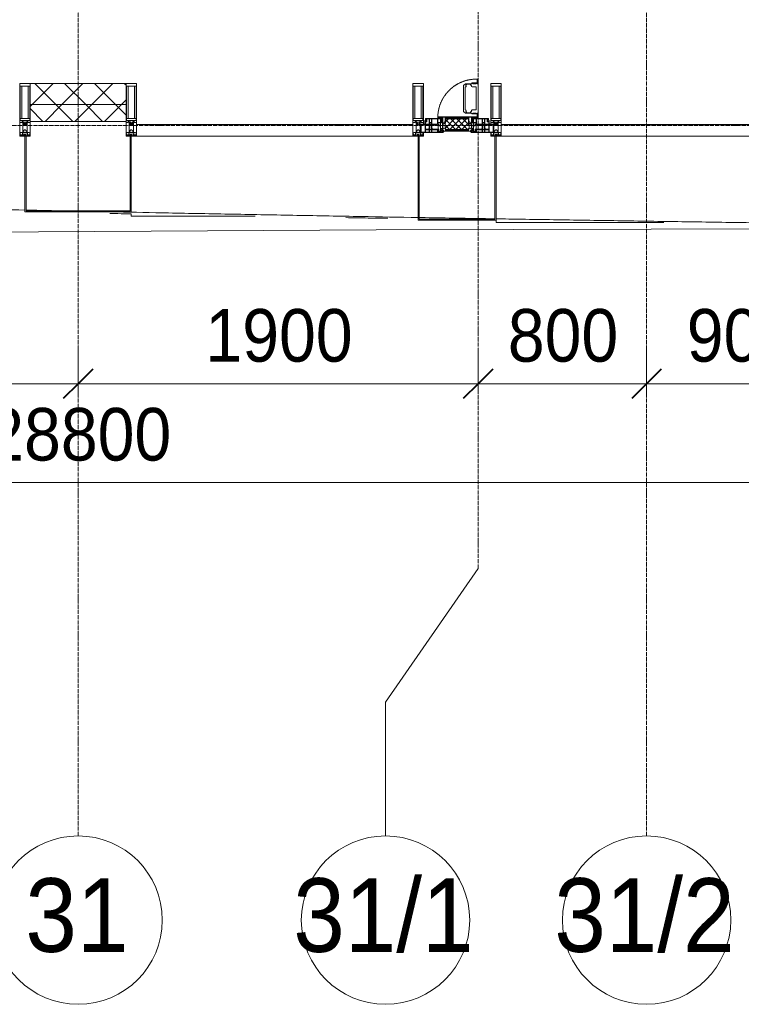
# Model space of a CAD drawing. Header units: millimetres. Extents: x 104173 to 188470, y 7718 to 222239.
# Tile 27 of 50: x 122073 to 125500, y 11226 to 15903. Entities that reach past the tile are written whole.
import ezdxf

# ---------------------------------------------------------------- set-up
doc = ezdxf.new("R2010")
doc.units = ezdxf.units.MM
for name, pattern in [('-D1-02х01', [3, 2, -1]), ('ADSK_Линия сетки', [25, 20, -2.5, 0, -2.5]), ('Линия сетки', [25, 20, -2.5, 0, -2.5])]:
    doc.linetypes.add(name, pattern=pattern)
for name, color, linetype, lineweight in [('Импосты витража', 7, 'Continuous', 18), ('Колонны', 7, 'Continuous', 18), ('Окна', 7, 'Continuous', 18), ('Оси', 7, 'Continuous', 9), ('Панели витража', 7, 'Continuous', 18), ('Размеры', 7, 'Continuous', 9), ('Размеры-100', 7, 'Continuous', 9), ('Стены разрез', 7, 'Continuous', 40), ('Стены штриховка', 7, 'Continuous', 40), ('Форма', 7, 'Continuous', 18), ('Формообразующий элемент-перекрытие', 7, 'Continuous', 18), ('Элементы узлов', 7, 'Continuous', 18)]:
    doc.layers.add(name, color=color, linetype=linetype, lineweight=lineweight)
doc.styles.add('Arial', font='arial.ttf', dxfattribs={"width": 0.9, "height": 350})
doc.styles.add('Arial_3', font='arial.ttf', dxfattribs={"width": 0.9, "height": 250})
doc.dimstyles.new('Основной_2_5_мм', dxfattribs={"dimscale": 304.8, "dimtxt": 255.06485, "dimasz": 0.463911, "dimexe": 0.492126, "dimexo": 0.492126, "dimgap": 0.098425, "dimtad": 1, "dimdec": 0, "dimdsep": 46, "dimtxsty": 'Arial_3', "dimblk1": 'OBLIQUE', "dimblk2": 'OBLIQUE', "dimsah": 1, "dimcen": 0.09, "dimdle": 0.492126, "dimazin": 2, "dimtfac": 1, "dimtdec": 4, "dimtix": 1, "dimtmove": 0, "dimatfit": 3, "dimfxl": 1, "dimtvp": 1, "dimtolj": 1, "dimtzin": 0, "dimlwd": 20, "dimlwe": 20, "dimarcsym": 2})
pattern_1 = [(45, (0, 0), (-70.71068, 70.71068), []), (135, (0, 0), (-70.71068, -70.71068), [])]

# ---------------------------------------------------------------- blocks, each defined once
blk = doc.blocks.new('System Panel - A_PAN_Glass-7508972-МКСС_К4_L22_74_700_')
at = {"layer": 'Панели витража', "color": 253, "lineweight": 5, "true_color": 0xaaaaaa}
for p, q in [((656.25, 55), (-656.25, 55)), ((-656.25, 55), (-656.25, 0)), ((656.25, 0), (656.25, 55)), ((-656.25, 0), (656.25, 0))]:
    blk.add_line(p, q, dxfattribs=at)
blk = doc.blocks.new('A_PAN_Створка - 383мм-V36-МКСС_К4_L22_74_700_')
at = {"layer": 'Панели витража', "lineweight": 5}
h = blk.add_hatch(dxfattribs=at)
h.set_pattern_fill('FP_7', color=256, style=0, pattern_type=2)
h.set_pattern_definition([(45, (-124150, -15350), (-14.1421356, 14.1421356), []), (135, (-124150, -15350), (-14.1421356, -14.1421356), [])])
h.paths.add_polyline_path([(-54.5, 31.8), (54.5, 31.8), (54.9, 34.1), (57.2, 36.4), (57.2, 60.8), (54.6, 63.4), (53.6, 82.7), (-54.6, 81.8), (-54.6, 63.4), (-57.2, 60.8), (-57.2, 36.4), (-54.9, 34.1)])
at = {"layer": 'Окна', "lineweight": 5}
for p, q in [((39.7, 249), (31.1, 240.4)), ((31.1, 117.6), (31.1, 240.4)), ((41.4, 234.2), (39.1, 233.8)), ((70.1, 249), (39.7, 249)), ((41.4, 234.2), (43.5, 236.3)), ((45, 244.7), (42.3, 239.8)), ((42.3, 239.8), (43.5, 236.3)), ((45.9, 246.8), (45, 244.7)), ((63.3, 246.8), (45.9, 246.8)), ((64.1, 245), (63.3, 246.8)), ((64.1, 245), (66.7, 241)), ((66.7, 241), (68.6, 239.7)), ((68.6, 239.7), (68.6, 236.4)), ((68.6, 236.4), (71.1, 233.9)), ((70.1, 252.9), (70.1, 249)), ((95.1, 252.9), (70.1, 252.9)), ((71.1, 233.9), (89.5, 233.9)), ((74.1, 248.4), (74.1, 252.9)), ((89.1, 248.4), (74.1, 248.4)), ((89.1, 252.9), (89.1, 248.4)), ((89.5, 233.9), (90.6, 232.8)), ((93.1, 248.4), (93.1, 252.9)), ((97.9, 248.4), (93.1, 248.4)), ((95.1, 270.5), (95.1, 252.9)), ((99.6, 270.5), (95.1, 270.5)), ((97.9, 262.4), (95.1, 262.4)), ((97.9, 262.4), (97.9, 248.4)), ((99.6, 270.5), (99.6, 87.5)), ((39.1, 179), (39.1, 233.8)), ((90.6, 125.2), (90.6, 232.8)), ((39.1, 179), (39.1, 124.2)), ((39.7, 109), (31.1, 117.6)), ((41.4, 123.8), (39.1, 124.2)), ((70.1, 109), (39.7, 109)), ((41.4, 123.8), (43.5, 121.7)), ((42.3, 118.2), (43.5, 121.7)), ((45, 113.3), (42.3, 118.2)), ((45.9, 111.2), (45, 113.3)), ((63.3, 111.2), (45.9, 111.2)), ((64.1, 113), (63.3, 111.2)), ((64.1, 113), (66.7, 117)), ((66.7, 117), (68.6, 118.3)), ((68.6, 121.6), (71.1, 124.1)), ((68.6, 118.3), (68.6, 121.6)), ((70.1, 105.1), (70.1, 109)), ((95.1, 105.1), (70.1, 105.1)), ((71.1, 124.1), (89.5, 124.1)), ((74.1, 109.6), (74.1, 105.1)), ((89.1, 109.6), (74.1, 109.6)), ((89.1, 105.1), (89.1, 109.6)), ((89.5, 124.1), (90.6, 125.2)), ((93.1, 109.6), (93.1, 105.1)), ((97.9, 109.6), (93.1, 109.6)), ((95.1, 87.5), (95.1, 105.1)), ((97.9, 95.6), (95.1, 95.6)), ((97.9, 95.6), (97.9, 109.6)), ((-171, 57), (-156, 57)), ((-171, 17), (-171, 57)), ((-153, 73.5), (-150, 73.5)), ((-153, 60), (-153, 73.5)), ((-150, 84), (-78, 84)), ((-150, 73.5), (-150, 84)), ((-91.5, 92), (91.5, 92)), ((-91.5, 87.5), (-91.5, 92)), ((-73.9, 87.5), (-91.5, 87.5)), ((-78, 84), (-78, 23.5)), ((-73.9, 62.5), (-73.9, 87.5)), ((-70, 62.5), (-73.9, 62.5)), ((-70, 32.1), (-70, 62.5)), ((70, 62.5), (70, 32.1)), ((73.9, 62.5), (70, 62.5)), ((73.9, 87.5), (73.9, 62.5)), ((91.5, 87.5), (73.9, 87.5)), ((78, 84), (150, 84)), ((78, 23.5), (78, 84)), ((91.5, 92), (91.5, 87.5)), ((99.6, 87.5), (95.1, 87.5)), ((150, 84), (150, 73.5)), ((150, 73.5), (153, 73.5)), ((153, 73.5), (153, 60)), ((156, 57), (171, 57)), ((171, 57), (171, 17)), ((-67.9, 17), (-171, 17)), ((-78, 23.5), (-67.9, 23.5)), ((-61.4, 23.5), (-70, 32.1)), ((-67.9, 23.5), (-64.6, 26.8)), ((-67.9, 17), (-67.9, 23.5)), ((-61.4, 23.5), (-67.9, 17)), ((-64.6, 26.8), (-61.4, 23.5)), ((61.4, 23.5), (-61.4, 23.5)), ((70, 32.1), (61.4, 23.5)), ((61.4, 23.5), (64.6, 26.8)), ((67.9, 17), (61.4, 23.5)), ((64.6, 26.8), (67.9, 23.5)), ((67.9, 23.5), (67.9, 17)), ((67.9, 23.5), (78, 23.5)), ((171, 17), (67.9, 17))]:
    blk.add_line(p, q, dxfattribs=at)
at = {"layer": 'Окна', "color": 253, "lineweight": 5, "true_color": 0xaaaaaa}
for p, q in [((-171, 55.5), (-152, 55.5)), ((-152, 20), (-152, 73.5)), ((-150.5, 69.5), (-150.5, 73.5)), ((-145, 69.5), (-150.5, 69.5)), ((-150.5, 33.6), (-150.5, 68)), ((-150.5, 68), (-143.5, 68)), ((-150.5, 56.6), (-132.4, 56.6)), ((-136.4, 52.4), (-150.5, 52.4)), ((-148.5, 82.5), (-132.4, 82.5)), ((-148.5, 81), (-148.5, 82.5)), ((-143.5, 81), (-148.5, 81)), ((-145, 69.5), (-145, 79.5)), ((-143.5, 68), (-143.5, 81)), ((-137.2, 54.8), (-135.8, 50.8)), ((-132.5, 54.8), (-137.2, 54.8)), ((-132.1, 49), (-135.8, 50.8)), ((-132.5, 53.8), (-133.4, 52)), ((-133.4, 52), (-130.1, 50.4)), ((-132.5, 53.8), (-132.5, 54.8)), ((-132.4, 56.6), (-132.4, 82.5)), ((-132.1, 49), (-132.1, 36.8)), ((-131, 82.5), (-120.8, 82.5)), ((-131, 82.5), (-131, 64.6)), ((-131, 64.6), (-120.8, 64.6)), ((-131, 56.5), (-131, 62.6)), ((-120.8, 62.6), (-131, 62.6)), ((-131, 56.5), (-120.8, 56.5)), ((-131, 55.1), (-131, 52.7)), ((-120.8, 55.1), (-131, 55.1)), ((-129.4, 51.1), (-131, 52.7)), ((-130.1, 50.4), (-129.4, 51.1)), ((-130.1, 35.3), (-130.1, 50.4)), ((-122.4, 51.1), (-120.8, 52.7)), ((-121.7, 50.4), (-122.4, 51.1)), ((-118.4, 52), (-121.7, 50.4)), ((-121.7, 35.3), (-121.7, 50.4)), ((-120.8, 82.5), (-120.8, 64.6)), ((-120.8, 56.5), (-120.8, 62.6)), ((-120.8, 55.1), (-120.8, 52.7)), ((-119.7, 49), (-115.9, 50.8)), ((-119.7, 49), (-119.7, 36.8)), ((-119.3, 82.5), (-92.5, 82.5)), ((-119.3, 56.6), (-119.3, 82.5)), ((-92.5, 56.6), (-119.3, 56.6)), ((-119.3, 54.8), (-114.6, 54.8)), ((-119.3, 53.8), (-119.3, 54.8)), ((-119.3, 53.8), (-118.4, 52)), ((-114.6, 54.8), (-115.9, 50.8)), ((-94.1, 52.5), (-115.3, 52.5)), ((-89.9, 50.9), (-94.1, 52.5)), ((-92.5, 56.6), (-92.5, 82.5)), ((-90.8, 82.5), (-79.5, 82.5)), ((-90.8, 64.6), (-90.8, 82.5)), ((-80.1, 64.6), (-90.8, 64.6)), ((-90.8, 62.7), (-90.8, 56.6)), ((-80.4, 62.7), (-90.8, 62.7)), ((-90.8, 56.6), (-85.9, 56.6)), ((-89.9, 52.2), (-88.6, 53.5)), ((-89.9, 52.2), (-89.9, 50.9)), ((-89.9, 35.1), (-89.9, 50.9)), ((-85.9, 53.5), (-88.6, 53.5)), ((-85.9, 56.6), (-85.9, 53.5)), ((-85.9, 53.5), (-78, 45.6)), ((-85, 84), (-85, 87.5)), ((-85, 87.5), (-78, 87.5)), ((-78, 84), (-85, 84)), ((-80.4, 61.1), (-80.4, 62.7)), ((-78, 61.1), (-80.4, 61.1)), ((-80.1, 66.1), (-80.1, 64.6)), ((-78, 66.1), (-80.1, 66.1)), ((-79.5, 82.5), (-79.5, 80.6)), ((-79.5, 80.6), (-78, 80.6)), ((-78, 87.5), (-78, 84)), ((-78, 66.1), (-78, 61.1)), ((78, 87.5), (78, 84)), ((85, 87.5), (78, 87.5)), ((78, 84), (85, 84)), ((79.5, 80.6), (78, 80.6)), ((78, 66.1), (78, 61.1)), ((78, 66.1), (80.1, 66.1)), ((78, 61.1), (80.4, 61.1)), ((85.9, 53.5), (78, 45.6)), ((90.8, 82.5), (79.5, 82.5)), ((79.5, 82.5), (79.5, 80.6)), ((80.1, 66.1), (80.1, 64.6)), ((80.1, 64.6), (90.8, 64.6)), ((80.4, 62.7), (90.8, 62.7)), ((80.4, 61.1), (80.4, 62.7)), ((85, 84), (85, 87.5)), ((85.9, 56.6), (85.9, 53.5)), ((90.8, 56.6), (85.9, 56.6)), ((85.9, 53.5), (88.6, 53.5)), ((89.9, 52.2), (88.6, 53.5)), ((89.9, 50.9), (94.1, 52.5)), ((89.9, 52.2), (89.9, 50.9)), ((89.9, 35.1), (89.9, 50.9)), ((90.8, 64.6), (90.8, 82.5)), ((90.8, 62.7), (90.8, 56.6)), ((119.3, 82.5), (92.5, 82.5)), ((92.5, 56.6), (92.5, 82.5)), ((92.5, 56.6), (119.3, 56.6)), ((94.1, 52.5), (115.3, 52.5)), ((114.6, 54.8), (115.9, 50.8)), ((119.3, 54.8), (114.6, 54.8)), ((119.7, 49), (115.9, 50.8)), ((119.3, 53.8), (118.4, 52)), ((118.4, 52), (121.7, 50.4)), ((119.3, 56.6), (119.3, 82.5)), ((119.3, 53.8), (119.3, 54.8)), ((119.7, 49), (119.7, 36.8)), ((120.8, 82.5), (120.8, 64.6)), ((131, 82.5), (120.8, 82.5)), ((131, 64.6), (120.8, 64.6)), ((120.8, 56.5), (120.8, 62.6)), ((120.8, 62.6), (131, 62.6)), ((131, 56.5), (120.8, 56.5)), ((120.8, 55.1), (120.8, 52.7)), ((120.8, 55.1), (131, 55.1)), ((122.4, 51.1), (120.8, 52.7)), ((121.7, 50.4), (122.4, 51.1)), ((121.7, 35.3), (121.7, 50.4)), ((129.4, 51.1), (131, 52.7)), ((130.1, 50.4), (129.4, 51.1)), ((133.4, 52), (130.1, 50.4)), ((130.1, 35.3), (130.1, 50.4)), ((131, 82.5), (131, 64.6)), ((131, 56.5), (131, 62.6)), ((131, 55.1), (131, 52.7)), ((132.1, 49), (135.8, 50.8)), ((132.1, 49), (132.1, 36.8)), ((132.4, 56.6), (132.4, 82.5)), ((148.5, 82.5), (132.4, 82.5)), ((150.5, 56.6), (132.4, 56.6)), ((132.5, 54.8), (137.2, 54.8)), ((132.5, 53.8), (132.5, 54.8)), ((132.5, 53.8), (133.4, 52)), ((137.2, 54.8), (135.8, 50.8)), ((136.4, 52.4), (150.5, 52.4)), ((143.5, 81), (148.5, 81)), ((143.5, 68), (143.5, 81)), ((150.5, 68), (143.5, 68)), ((145, 69.5), (145, 79.5)), ((145, 69.5), (150.5, 69.5)), ((148.5, 81), (148.5, 82.5)), ((150.5, 69.5), (150.5, 73.5)), ((150.5, 33.6), (150.5, 68)), ((152, 20), (152, 73.5)), ((171, 55.5), (152, 55.5)), ((-171, 18.5), (-153.5, 18.5)), ((-153.5, 18.5), (-152, 20)), ((-136.3, 33.6), (-150.5, 33.6)), ((-150.5, 29.4), (-132.4, 29.4)), ((-150.5, 17), (-150.5, 29.4)), ((-132.4, 18.6), (-150.5, 18.6)), ((-137.2, 31), (-135.8, 35)), ((-132.5, 31), (-137.2, 31)), ((-132.1, 36.8), (-135.8, 35)), ((-133.4, 33.7), (-130.1, 35.3)), ((-132.5, 31.9), (-133.4, 33.7)), ((-132.5, 31.9), (-132.5, 31)), ((-132.4, 29.4), (-132.4, 18.6)), ((-129.4, 34.6), (-131, 33)), ((-131, 30.9), (-131, 33)), ((-120.8, 30.9), (-131, 30.9)), ((-131, 29.5), (-120.8, 29.5)), ((-131, 18.2), (-131, 29.5)), ((-120.8, 18.2), (-131, 18.2)), ((-130.1, 35.3), (-129.4, 34.6)), ((-121.7, 35.3), (-122.4, 34.6)), ((-122.4, 34.6), (-120.8, 33)), ((-118.4, 33.7), (-121.7, 35.3)), ((-120.8, 30.9), (-120.8, 33)), ((-120.8, 18.2), (-120.8, 29.5)), ((-119.7, 36.8), (-115.9, 35)), ((-119.3, 31.9), (-118.4, 33.7)), ((-119.3, 31.9), (-119.3, 31)), ((-119.3, 31), (-114.6, 31)), ((-92.5, 29.4), (-119.3, 29.4)), ((-119.3, 29.4), (-119.3, 18.6)), ((-119.3, 18.6), (-92.5, 18.6)), ((-114.6, 31), (-115.9, 35)), ((-94.1, 33.5), (-115.4, 33.5)), ((-89.9, 35.1), (-94.1, 33.5)), ((-92.5, 18.6), (-92.5, 29.4)), ((-90.8, 18.5), (-90.8, 29.4)), ((-90.8, 29.4), (-85.9, 29.4)), ((-87.3, 18.5), (-90.8, 18.5)), ((-89.9, 32.5), (-89.9, 35.1)), ((-85.9, 32.5), (-89.9, 32.5)), ((-87.3, 21.9), (-85.9, 21.9)), ((-87.3, 20.4), (-87.3, 21.9)), ((-87.3, 20.4), (-87.3, 18.5)), ((-84.8, 20.4), (-87.3, 20.4)), ((-85.9, 29.4), (-85.9, 32.5)), ((-85.9, 21.9), (-85.9, 29.4)), ((-85.9, 18.2), (-85.9, 20.4)), ((-75.9, 18.2), (-85.9, 18.2)), ((-83.4, 20.4), (-84.8, 20.4)), ((-70, 33.8), (-83.4, 20.4)), ((-78, 45.6), (-78, 36.8)), ((-78, 36.8), (-70, 36.8)), ((-75.9, 23.5), (-73, 23.5)), ((-75.9, 21.5), (-75.9, 23.5)), ((-75.9, 21.5), (-75.9, 18.2)), ((-74.9, 21.5), (-75.9, 21.5)), ((-74.9, 17.9), (-74.9, 21.5)), ((-68.9, 17.9), (-74.9, 17.9)), ((-67.2, 29.3), (-73, 23.5)), ((-70, 36.8), (-70, 33.8)), ((-68.9, 21.5), (-68.9, 17.9)), ((-67.9, 21.5), (-68.9, 21.5)), ((-67.9, 23.5), (-64.6, 26.8)), ((-67.9, 21.5), (-67.9, 23.5)), ((-64.6, 26.8), (-67.2, 29.3)), ((64.6, 26.8), (67.2, 29.3)), ((67.9, 23.5), (64.6, 26.8)), ((67.2, 29.3), (73, 23.5)), ((67.9, 21.5), (67.9, 23.5)), ((67.9, 21.5), (68.9, 21.5)), ((68.9, 21.5), (68.9, 17.9)), ((68.9, 17.9), (74.9, 17.9)), ((70, 36.8), (70, 33.8)), ((78, 36.8), (70, 36.8)), ((70, 33.8), (83.4, 20.4)), ((75.9, 23.5), (73, 23.5)), ((74.9, 21.5), (75.9, 21.5)), ((74.9, 17.9), (74.9, 21.5)), ((75.9, 21.5), (75.9, 23.5)), ((75.9, 21.5), (75.9, 18.2)), ((75.9, 18.2), (85.9, 18.2)), ((78, 45.6), (78, 36.8)), ((83.4, 20.4), (84.8, 20.4)), ((84.8, 20.4), (87.3, 20.4)), ((85.9, 32.5), (89.9, 32.5)), ((85.9, 29.4), (85.9, 32.5)), ((85.9, 21.9), (85.9, 29.4)), ((90.8, 29.4), (85.9, 29.4)), ((87.3, 21.9), (85.9, 21.9)), ((85.9, 18.2), (85.9, 20.4)), ((87.3, 20.4), (87.3, 21.9)), ((87.3, 20.4), (87.3, 18.5)), ((87.3, 18.5), (90.8, 18.5)), ((89.9, 35.1), (94.1, 33.5)), ((89.9, 32.5), (89.9, 35.1)), ((90.8, 18.5), (90.8, 29.4)), ((92.5, 18.6), (92.5, 29.4)), ((92.5, 29.4), (119.3, 29.4)), ((119.3, 18.6), (92.5, 18.6)), ((94.1, 33.5), (115.4, 33.5)), ((114.6, 31), (115.9, 35)), ((119.3, 31), (114.6, 31)), ((119.7, 36.8), (115.9, 35)), ((118.4, 33.7), (121.7, 35.3)), ((119.3, 31.9), (118.4, 33.7)), ((119.3, 31.9), (119.3, 31)), ((119.3, 29.4), (119.3, 18.6)), ((122.4, 34.6), (120.8, 33)), ((120.8, 30.9), (120.8, 33)), ((120.8, 30.9), (131, 30.9)), ((120.8, 18.2), (120.8, 29.5)), ((131, 29.5), (120.8, 29.5)), ((120.8, 18.2), (131, 18.2)), ((121.7, 35.3), (122.4, 34.6)), ((130.1, 35.3), (129.4, 34.6)), ((129.4, 34.6), (131, 33)), ((133.4, 33.7), (130.1, 35.3)), ((131, 30.9), (131, 33)), ((131, 18.2), (131, 29.5)), ((132.1, 36.8), (135.8, 35)), ((150.5, 29.4), (132.4, 29.4)), ((132.4, 29.4), (132.4, 18.6)), ((132.4, 18.6), (150.5, 18.6)), ((132.5, 31.9), (133.4, 33.7)), ((132.5, 31.9), (132.5, 31)), ((132.5, 31), (137.2, 31)), ((137.2, 31), (135.8, 35)), ((136.3, 33.6), (150.5, 33.6)), ((150.5, 17), (150.5, 29.4)), ((153.5, 18.5), (152, 20)), ((171, 18.5), (153.5, 18.5))]:
    blk.add_line(p, q, dxfattribs=at)
at = {"layer": 'Окна', "linetype": '-D1-02х01', "lineweight": 5}
blk.add_arc((91.4, 87.5), 183, 88.8555, 178.5909, dxfattribs=at)
at = {"layer": 'Окна', "lineweight": 5}
for centre, start, end in [((-156, 60), 270, 360), ((156, 60), 180, 270)]:
    blk.add_arc(centre, 3, start, end, dxfattribs=at)
at = {"layer": 'Элементы узлов', "color": 253, "lineweight": 5, "true_color": 0xaaaaaa}
for p, q in [((-91.5, 92), (-91.5, 87.5)), ((-91.5, 92), (91.5, 92)), ((-91.5, 87.5), (-73.9, 87.5)), ((-83.4, 90.3), (-69.4, 90.3)), ((-83.4, 90.3), (-83.4, 87.5)), ((-73.9, 87.5), (-73.9, 62.5)), ((-69.4, 85.5), (-73.9, 85.5)), ((-73.9, 81.5), (-69.4, 81.5)), ((-69.4, 66.5), (-73.9, 66.5)), ((-73.9, 62.5), (-70, 62.5)), ((-70, 62.5), (-70, 32.1)), ((-69.4, 90.3), (-69.4, 85.5)), ((-69.4, 81.5), (-69.4, 66.5)), ((-67.9, 89.3), (-66.9, 90.3)), ((-67.9, 62.5), (-67.9, 89.3)), ((-61.7, 62.5), (-67.9, 62.5)), ((-66, 56.5), (-67.8, 55.7)), ((-67.8, 55.7), (-67.8, 38.3)), ((-66.9, 90.3), (-57.4, 90.3)), ((-66, 56.5), (-62, 59.1)), ((-62, 59.1), (-60.7, 61)), ((-60.1, 67.7), (-61.7, 64.9)), ((-61.7, 64.9), (-61.7, 62.5)), ((-60.7, 61), (-57.4, 61)), ((-56.4, 67.7), (-60.1, 67.7)), ((-57.4, 90.3), (-56.4, 89.4)), ((-57.4, 61), (-54.9, 63.5)), ((-54.6, 63.4), (-57.2, 60.8)), ((-57.2, 60.8), (-57.2, 36.4)), ((-56.4, 89.4), (-56.4, 67.7)), ((-53.9, 90.3), (-54.9, 89.3)), ((-54.9, 89.3), (-54.9, 85.6)), ((-54.9, 85.6), (-53.9, 84.6)), ((-54.9, 81.9), (-53.8, 83)), ((-54.9, 63.5), (-54.9, 81.9)), ((-53.6, 82.7), (-54.6, 81.8)), ((-54.6, 81.8), (-54.6, 63.4)), ((53.9, 90.3), (-53.9, 90.3)), ((-53.9, 84.6), (53.9, 84.6)), ((53.8, 83), (-53.8, 83)), ((53.6, 82.7), (-53.6, 82.7)), ((54.6, 81.8), (53.6, 82.7)), ((54.9, 81.9), (53.8, 83)), ((53.9, 90.3), (54.9, 89.3)), ((54.9, 85.6), (53.9, 84.6)), ((54.6, 63.4), (54.6, 81.8)), ((57.2, 60.8), (54.6, 63.4)), ((54.9, 89.3), (54.9, 85.6)), ((54.9, 63.5), (54.9, 81.9)), ((57.4, 61), (54.9, 63.5)), ((57.4, 90.3), (56.4, 89.4)), ((56.4, 89.4), (56.4, 67.7)), ((56.4, 67.7), (60.1, 67.7)), ((57.2, 36.4), (57.2, 60.8)), ((66.9, 90.3), (57.4, 90.3)), ((60.7, 61), (57.4, 61)), ((60.1, 67.7), (61.7, 64.9)), ((62, 59.1), (60.7, 61)), ((61.7, 64.9), (61.7, 62.5)), ((61.7, 62.5), (67.9, 62.5)), ((66, 56.5), (62, 59.1)), ((66, 56.5), (67.8, 55.7)), ((67.9, 89.3), (66.9, 90.3)), ((67.8, 55.7), (67.8, 38.3)), ((67.9, 62.5), (67.9, 89.3)), ((69.4, 90.3), (69.4, 85.5)), ((83.4, 90.3), (69.4, 90.3)), ((69.4, 85.5), (73.9, 85.5)), ((69.4, 81.5), (69.4, 66.5)), ((73.9, 81.5), (69.4, 81.5)), ((69.4, 66.5), (73.9, 66.5)), ((70, 62.5), (70, 32.1)), ((73.9, 62.5), (70, 62.5)), ((91.5, 87.5), (73.9, 87.5)), ((73.9, 87.5), (73.9, 62.5)), ((83.4, 90.3), (83.4, 87.5)), ((91.5, 92), (91.5, 87.5)), ((-70, 32.1), (-61.4, 23.5)), ((-67.8, 38.3), (-65.7, 37.4)), ((-65.7, 37.4), (-60.8, 34.7)), ((61.4, 23.5), (-61.4, 23.5)), ((-60.8, 34.7), (-57.3, 35.9)), ((-55.2, 33.8), (-57.3, 35.9)), ((-57.2, 36.4), (-54.9, 34.1)), ((-55.2, 33.8), (-54.8, 31.5)), ((-54.9, 34.1), (-54.5, 31.8)), ((-53.9, 30.5), (-54.9, 29.5)), ((-54.9, 29.5), (-54.9, 25.8)), ((-54.9, 25.8), (-53.9, 24.8)), ((0, 31.5), (-54.8, 31.5)), ((-54.5, 31.8), (54.5, 31.8)), ((53.9, 30.5), (-53.9, 30.5)), ((-53.9, 24.8), (53.9, 24.8)), ((0, 31.5), (54.8, 31.5)), ((53.9, 30.5), (54.9, 29.5)), ((54.9, 25.8), (53.9, 24.8)), ((54.5, 31.8), (54.9, 34.1)), ((55.2, 33.8), (54.8, 31.5)), ((54.9, 34.1), (57.2, 36.4)), ((54.9, 29.5), (54.9, 25.8)), ((55.2, 33.8), (57.3, 35.9)), ((60.8, 34.7), (57.3, 35.9)), ((65.7, 37.4), (60.8, 34.7)), ((70, 32.1), (61.4, 23.5)), ((67.8, 38.3), (65.7, 37.4))]:
    blk.add_line(p, q, dxfattribs=at)
blk = doc.blocks.new('System Panel - A_PAN_Glass-7508020-МКСС_К4_L22_74_700_')
at = {"layer": 'Панели витража', "color": 253, "lineweight": 5, "true_color": 0xaaaaaa}
for p, q in [((656.25, 55), (-656.25, 55)), ((-656.25, 55), (-656.25, 0)), ((656.25, 0), (656.25, 55)), ((-656.25, 0), (656.25, 0))]:
    blk.add_line(p, q, dxfattribs=at)
blk = doc.blocks.new('Rectangular Mullion - 50Wx250H-2623690-МКСС_К4_L22_74_700_')
at = {"layer": 'Элементы узлов', "color": 253, "lineweight": 5, "true_color": 0xaaaaaa}
for p, q in [((-25, 65.2), (-25, 250)), ((-25, 250), (0, 250)), ((-23, 237.3), (0, 237.3)), ((-23, 237.3), (-23, 73.6)), ((-14.9, 84), (-14.9, 237.3)), ((25, 250), (0, 250)), ((23, 237.3), (0, 237.3)), ((14.9, 84), (14.9, 237.3)), ((23, 237.3), (23, 73.6)), ((25, 65.2), (25, 250)), ((-14, 65.2), (-25, 65.2)), ((0, 84), (-23, 84)), ((-0.5, 73.6), (-23, 73.6)), ((-14, 71.3), (-14, 65.2)), ((-10, 71.3), (-14, 71.3)), ((-10, 53), (-10, 71.3)), ((-8.7, 53), (-10, 53)), ((-10, 53), (-10, 17)), ((-8.7, 53), (-7, 54.7)), ((-7, 65.2), (-5.9, 67.3)), ((-7, 65.2), (-7, 54.7)), ((-4.1, 67.3), (-5.9, 67.3)), ((-4.1, 67.3), (-2.9, 65.1)), ((-2.9, 65.1), (-2.9, 54.6)), ((-1.3, 53), (-2.9, 54.6)), ((0, 53), (-1.3, 53)), ((0, 84), (23, 84)), ((0, 53), (1.3, 53)), ((0.5, 73.6), (23, 73.6)), ((1.3, 53), (2.9, 54.6)), ((4.1, 67.3), (2.9, 65.1)), ((2.9, 65.1), (2.9, 54.6)), ((4.1, 67.3), (5.9, 67.3)), ((7, 65.2), (5.9, 67.3)), ((7, 65.2), (7, 54.7)), ((8.7, 53), (7, 54.7)), ((8.7, 53), (10, 53)), ((10, 71.3), (14, 71.3)), ((10, 53), (10, 71.3)), ((10, 53), (10, 17)), ((14, 71.3), (14, 65.2)), ((14, 65.2), (25, 65.2)), ((-23.8, 14.6), (-25, 14.2)), ((-25, 0), (-25, 14.2)), ((-22.3, 17), (-23.8, 17)), ((-23.8, 17), (-23.8, 14.6)), ((-22.5, 10.6), (-23.8, 14.6)), ((-22.5, 10.6), (-23.7, 9.9)), ((-23.7, 1.3), (-23.7, 9.9)), ((-23.7, 1.3), (-11.8, 1.3)), ((-23.2, 10.2), (-22.5, 8)), ((-22.5, 8), (-22.5, 4.5)), ((-21.3, 4.5), (-22.5, 4.5)), ((-22.3, 17), (-22.3, 16)), ((-22.3, 16), (-21.3, 16)), ((-19, 17.6), (-21.3, 16)), ((-21.3, 4.5), (-21.3, 6.5)), ((-21.3, 6.5), (-14.2, 6.5)), ((-18.4, 16.6), (-19, 17.6)), ((-7.4, 16.6), (-18.4, 16.6)), ((-14.2, 6.5), (-14.2, 4.5)), ((-13.2, 4.5), (-14.2, 4.5)), ((-13.2, 4.5), (-12.2, 7.2)), ((-12.7, 7.6), (-11.3, 11.4)), ((-12.7, 7.6), (-11.8, 6.9)), ((-12.2, 9), (-12.2, 14.8)), ((-12.2, 14.8), (0, 14.8)), ((-11.8, 1.3), (-11.8, 6.9)), ((-10.5, 11.2), (-11.3, 11.4)), ((-10.5, 1.5), (-10.5, 11.2)), ((-4.8, 1.5), (-10.5, 1.5)), ((-10, 17), (-7.5, 17)), ((-8.5, 23), (-1.5, 30)), ((-8.5, 18.5), (-8.5, 23)), ((-7.5, 18.5), (-8.5, 18.5)), ((-7.5, 17), (-7.5, 18.5)), ((-7.4, 18), (-7.4, 16.6)), ((-2.6, 18), (-7.4, 18)), ((0, 8), (-4.8, 8)), ((-4.8, 1.5), (-4.8, 8)), ((-2.6, 18), (-2.6, 16.8)), ((-2.6, 16.8), (0, 16.8)), ((-1.5, 30), (0, 30)), ((1.5, 30), (0, 30)), ((2.6, 16.8), (0, 16.8)), ((0, 14.8), (0, 16.8)), ((0, 14.8), (0, 16.8)), ((12.2, 14.8), (0, 14.8)), ((0, 0), (0, 8)), ((0, 8), (4.8, 8)), ((0, 0), (0, 8)), ((8.5, 23), (1.5, 30)), ((2.6, 18), (2.6, 16.8)), ((2.6, 18), (7.4, 18)), ((4.8, 1.5), (4.8, 8)), ((4.8, 1.5), (10.5, 1.5)), ((7.4, 18), (7.4, 16.6)), ((7.4, 16.6), (18.4, 16.6)), ((7.5, 18.5), (8.5, 18.5)), ((7.5, 17), (7.5, 18.5)), ((10, 17), (7.5, 17)), ((8.5, 18.5), (8.5, 23)), ((10.5, 11.2), (11.3, 11.4)), ((10.5, 1.5), (10.5, 11.2)), ((12.7, 7.6), (11.3, 11.4)), ((12.7, 7.6), (11.8, 6.9)), ((11.8, 1.3), (11.8, 6.9)), ((23.7, 1.3), (11.8, 1.3)), ((12.2, 9), (12.2, 14.8)), ((13.2, 4.5), (12.2, 7.2)), ((13.2, 4.5), (14.2, 4.5)), ((21.3, 6.5), (14.2, 6.5)), ((14.2, 6.5), (14.2, 4.5)), ((18.4, 16.6), (19, 17.6)), ((19, 17.6), (21.3, 16)), ((22.3, 16), (21.3, 16)), ((21.3, 4.5), (21.3, 6.5)), ((21.3, 4.5), (22.5, 4.5)), ((22.3, 17), (22.3, 16)), ((22.3, 17), (23.8, 17)), ((22.5, 10.6), (23.8, 14.6)), ((22.5, 10.6), (23.7, 9.9)), ((23.2, 10.2), (22.5, 8)), ((22.5, 8), (22.5, 4.5)), ((23.7, 1.3), (23.7, 9.9)), ((23.8, 17), (23.8, 14.6)), ((23.8, 14.6), (25, 14.2)), ((25, 0), (25, 14.2)), ((-25, 0), (0, 0)), ((25, 0), (0, 0))]:
    blk.add_line(p, q, dxfattribs=at)
for centre, start, end in [((-0.5, 73.1), 360, 90), ((0.5, 73.1), 90, 180)]:
    blk.add_arc(centre, 0.5, start, end, dxfattribs=at)
blk = doc.blocks.new('Rectangular Mullion - R_StandardFrame_50Wx250H-V32-МКСС_К4_L22_74_700_')
at = {"layer": 'Импосты витража', "color": 253, "lineweight": 5, "true_color": 0xaaaaaa}
for p, q in [((-25, -250), (-25, 0)), ((-25, 0), (0, 0)), ((5, 0), (25, 0)), ((25, 0), (25, -250)), ((25, -250), (-25, -250))]:
    blk.add_line(p, q, dxfattribs=at)
blk = doc.blocks.new('Rectangular Mullion - R_StandardFrame_50Wx250H-7505731-МКСС_К4_L22_74_700_')
at = {"layer": 'Импосты витража', "color": 253, "lineweight": 5, "true_color": 0xaaaaaa}
for p, q in [((-25, -250), (-25, 0)), ((-25, 0), (-5, 0)), ((0, 0), (25, 0)), ((25, 0), (25, -250)), ((25, -250), (-25, -250))]:
    blk.add_line(p, q, dxfattribs=at)
blk = doc.blocks.new('Rectangular Mullion - R_StandardFrame_50Wx250H-V33-МКСС_К4_L22_74_700_')
at = {"layer": 'Импосты витража', "color": 253, "lineweight": 5, "true_color": 0xaaaaaa}
for p, q in [((-25, -250), (-25, 0)), ((-25, 0), (0, 0)), ((5, 0), (25, 0)), ((25, 0), (25, -17)), ((25, -57), (25, -250)), ((25, -250), (-25, -250))]:
    blk.add_line(p, q, dxfattribs=at)
blk = doc.blocks.new('Rectangular Mullion - R_StandardFrame_50Wx250H-V34-МКСС_К4_L22_74_700_')
at = {"layer": 'Импосты витража', "color": 253, "lineweight": 5, "true_color": 0xaaaaaa}
for p, q in [((-25, -17), (-25, 0)), ((-25, 0), (-5, 0)), ((0, 0), (25, 0)), ((25, 0), (25, -250)), ((-25, -250), (-25, -57)), ((25, -250), (-25, -250))]:
    blk.add_line(p, q, dxfattribs=at)
blk = doc.blocks.new('A_SLK_PAN_Type1 - Прямой тип панели-6537827-МКСС_К4_L22_74_700_')
at = {"layer": 'Колонны', "lineweight": 5}
for p, q in [((-252.5, 360), (252.5, 360)), ((-252.5, 0), (-252.5, 360)), ((-247.5, 355), (-247.5, 0)), ((247.5, 355), (-247.5, 355)), ((247.5, 0), (247.5, 355)), ((252.5, 360), (252.5, 0)), ((-247.5, 0), (-252.5, 0)), ((252.5, 0), (247.5, 0))]:
    blk.add_line(p, q, dxfattribs=at)
blk = doc.blocks.new('A_SLK_PAN_Type1 - Прямой тип панели Ф-1_1-7503271-МКСС_К4_L22_74_700_')
at = {"layer": 'Колонны', "lineweight": 5}
for p, q in [((-185, 400), (185, 400)), ((-185, 0), (-185, 400)), ((-180, 395), (-180, 0)), ((180, 395), (-180, 395)), ((180, 0), (180, 395)), ((185, 400), (185, 0)), ((-180, 0), (-185, 0)), ((185, 0), (180, 0))]:
    blk.add_line(p, q, dxfattribs=at)
blk = doc.blocks.new('A_OGR_PAN_Отлив - A_OGR_PAN_Отлив-6121961-МКСС_К4_L22_74_700_')
at = {"layer": 'Колонны', "color": 253, "lineweight": 5, "true_color": 0xaaaaaa}
for q in [(-681.2, -400), (115.2, -410)]:
    blk.add_line((-681.2, -410), q, dxfattribs=at)
blk = doc.blocks.new('A_OGR_PAN_Отлив - A_OGR_PAN_Отлив-6122351-МКСС_К4_L22_74_700_')
at = {"layer": 'Колонны', "color": 253, "lineweight": 5, "true_color": 0xaaaaaa}
for q in [(-681.2, -369.4), (-92.4, -380)]:
    blk.add_line((-681.2, -380), q, dxfattribs=at)
blk = doc.blocks.new('135_SLK_K4_AR_FCD_rvt-1-МКСС_К4_L22_74_700_')
at = {"layer": 'Стены разрез', "lineweight": 5, "true_color": 0xaaaaaa}
h = blk.add_hatch(dxfattribs=at)
h.set_pattern_fill('FP_4', color=253, style=0, pattern_type=2)
h.set_pattern_definition(pattern_1)
h.paths.add_polyline_path([(122122.5, 15500), (122577.5, 15500), (122577.5, 15600), (122122.5, 15600)])
h = blk.add_hatch(dxfattribs=at)
h.set_pattern_fill('FP_4', color=253, style=0, pattern_type=2)
h.set_pattern_definition(pattern_1)
h.paths.add_polyline_path([(122122.5, 15420), (122577.5, 15420), (122577.5, 15500), (122122.5, 15500)])
at = {"layer": 'Стены разрез', "color": 253, "lineweight": 9, "true_color": 0xaaaaaa}
for p, q in [((122577.5, 15600), (122122.5, 15600)), ((122122.5, 15600), (122122.5, 15420)), ((122577.5, 15420), (122577.5, 15600)), ((122122.5, 15420), (122577.5, 15420))]:
    blk.add_line(p, q, dxfattribs=at)
at = {"layer": 'Стены штриховка', "color": 253, "lineweight": 9, "true_color": 0xaaaaaa}
blk.add_line((122577.5, 15500), (122122.5, 15500), dxfattribs=at)
at = {"layer": 'Форма', "color": 253, "lineweight": 5, "true_color": 0xaaaaaa, "flags": 128}
blk.add_lwpolyline([(114341.6, 14827.2), (118320, 14866.3), (121358.5, 14890.7), (123765.7, 14904.4), (125726.1, 14909.6), (127355.1, 14908.1), (128728.7, 14900.7), (129025, 14898.2)], dxfattribs=at)
at = {"layer": 'Форма', "color": 253, "lineweight": 9, "true_color": 0xaaaaaa}
for points, knots in [([(120734.9, 15027.8), (120807.1, 15026.2), (120980.8, 15022.3), (121256.2, 15016.3), (121560.8, 15009.7), (121841.2, 15003.8), (122020.1, 15000.1), (122097.5, 14998.5)], [-0.5989768, -0.5989768, -0.5989768, -0.5989768, -0.59090909, -0.57954545, -0.56818182, -0.55681818, -0.54816854, -0.54816854, -0.54816854, -0.54816854]), ([(122102.4, 14998.4), (122125, 14998), (122182.8, 14996.8), (122240.5, 14995.6), (122275.6, 14994.9)], [-0.547983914, -0.547983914, -0.547983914, -0.547983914, -0.545454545, -0.54152686, -0.54152686, -0.54152686, -0.54152686]), ([(122534.6, 14989.7), (122616.4, 14988.1), (122799.6, 14984.5), (123084.4, 14979.1), (123389.3, 14973.5), (123682.9, 14968.2), (123874.7, 14964.9), (123965, 14963.4)], [-0.53186885, -0.53186885, -0.53186885, -0.53186885, -0.52272727, -0.51136364, -0.5, -0.48863636, -0.47853253, -0.47853253, -0.47853253, -0.47853253]), ([(123969.9, 14963.3), (123979.5, 14963.1), (124090.7, 14961.2), (124210.7, 14959.2), (124321.1, 14957.4), (124329.9, 14957.3)], [-0.47835017, -0.47835017, -0.47835017, -0.47835017, -0.47727273, -0.46590909, -0.46492152, -0.46492152, -0.46492152, -0.46492152]), ([(124334.9, 14957.2), (124375.2, 14956.5), (124466.3, 14955), (124608.3, 14952.8), (124760.8, 14950.4), (124964, 14947.2), (125217.8, 14943.4), (125471.7, 14939.7), (125631.6, 14937.4), (125689.9, 14936.6), (125697.4, 14936.5)], [-0.46473626, -0.46473626, -0.46473626, -0.46473626, -0.46022727, -0.45454545, -0.44886364, -0.44318182, -0.43181818, -0.42045455, -0.41477273, -0.41393383, -0.41393383, -0.41393383, -0.41393383])]:
    blk.add_open_spline(points, degree=3, knots=knots, dxfattribs=at)
at = {"layer": 'Формообразующий элемент-перекрытие', "color": 253, "lineweight": 5, "true_color": 0xaaaaaa}
for points, knots in [([(122602.5, 14980.5), (122581.4, 14980.9), (122547.5, 14981.5), (122513.7, 14982.2), (122501, 14982.4)], [0.519420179, 0.519420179, 0.519420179, 0.519420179, 0.52173913, 0.52313374, 0.52313374, 0.52313374, 0.52313374]), ([(123820.5, 14959.4), (123789.5, 14959.9), (123723.1, 14961), (123656.8, 14962.1), (123621.5, 14962.7)], [0.474853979, 0.474853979, 0.474853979, 0.474853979, 0.47826087, 0.48213736, 0.48213736, 0.48213736, 0.48213736])]:
    blk.add_open_spline(points, degree=3, knots=knots, dxfattribs=at)
at = {"layer": 'Импосты витража', "color": 253, "lineweight": 5, "true_color": 0xaaaaaa}
for p in [(122097.5, 15350), (122602.5, 15350), (123965, 15350), (124335, 15350)]:
    blk.add_blockref('Rectangular Mullion - 50Wx250H-2623690-МКСС_К4_L22_74_700_', p, dxfattribs=at)
at = {"layer": 'Импосты витража', "color": 253, "lineweight": 5, "true_color": 0xaaaaaa, "extrusion": (0, 0, -1), "rotation": 180}
for name, p in [('Rectangular Mullion - R_StandardFrame_50Wx250H-V32-МКСС_К4_L22_74_700_', (-122097.5, 15350)), ('Rectangular Mullion - R_StandardFrame_50Wx250H-7505731-МКСС_К4_L22_74_700_', (-122602.5, 15350)), ('Rectangular Mullion - R_StandardFrame_50Wx250H-V33-МКСС_К4_L22_74_700_', (-123965, 15350)), ('Rectangular Mullion - R_StandardFrame_50Wx250H-V34-МКСС_К4_L22_74_700_', (-124335, 15350))]:
    blk.add_blockref(name, p, dxfattribs=at)
at = {"layer": 'Колонны', "color": 253, "lineweight": 5, "true_color": 0xaaaaaa, "rotation": 180}
for name, p in [('A_SLK_PAN_Type1 - Прямой тип панели-6537827-МКСС_К4_L22_74_700_', (122350, 15350)), ('A_SLK_PAN_Type1 - Прямой тип панели Ф-1_1-7503271-МКСС_К4_L22_74_700_', (124150, 15350))]:
    blk.add_blockref(name, p, dxfattribs=at)
at = {"layer": 'Колонны', "color": 253, "lineweight": 5, "true_color": 0xaaaaaa}
for name, p in [('A_OGR_PAN_Отлив - A_OGR_PAN_Отлив-6122351-МКСС_К4_L22_74_700_', (123283.8, 15350)), ('A_OGR_PAN_Отлив - A_OGR_PAN_Отлив-6121961-МКСС_К4_L22_74_700_', (125016.3, 15350))]:
    blk.add_blockref(name, p, dxfattribs=at)
at = {"layer": 'Панели витража', "color": 253, "lineweight": 5, "true_color": 0xaaaaaa}
for name, p in [('A_PAN_Створка - 383мм-V36-МКСС_К4_L22_74_700_', (124150, 15350)), ('System Panel - A_PAN_Glass-7508020-МКСС_К4_L22_74_700_', (123283.8, 15350)), ('System Panel - A_PAN_Glass-7508972-МКСС_К4_L22_74_700_', (125016.3, 15350))]:
    blk.add_blockref(name, p, dxfattribs=at)
blk = doc.blocks.new('Ось сетки - Круг_Ø8 мм-6577-МКСС_К4_L22_74_700_')
at = {"layer": 'Оси', "lineweight": 20}
for start, end in [(360, 180), (180, 360)]:
    blk.add_arc((0, 0), 4, start, end, dxfattribs=at)
blk = doc.blocks.new('DIMBLOCK5-МКСС_К4_L22_74_700_')
at = {"layer": 'Размеры-100', "lineweight": 20, "transparency": 16777216}
for p, q in [((119450, 14173.9), (119450, 14323.9)), ((122350, 14173.9), (122350, 14323.9)), ((119450, 14173.9), (122350, 14173.9)), ((119450, 14173.9), (119450, 14123.9)), ((122350, 14173.9), (122350, 14123.9))]:
    blk.add_line(p, q, dxfattribs=at)
at = {"layer": 'Размеры-100', "lineweight": 40, "transparency": 16777216}
for p, q in [((119450, 14173.9), (119520.7, 14244.6)), ((122350, 14173.9), (122420.7, 14244.6)), ((119450, 14173.9), (119379.3, 14103.2)), ((122350, 14173.9), (122279.3, 14103.2))]:
    blk.add_line(p, q, dxfattribs=at)
at = {"layer": 'Размеры-100', "color": 0, "lineweight": 20, "transparency": 16777216, "insert": (120554.7, 14528.5), "char_height": 250, "width": 828.765, "attachment_point": 1, "line_spacing_factor": 0.941778, "style": 'Arial_3'}
blk.add_mtext('2900', dxfattribs=at)
blk = doc.blocks.new('_Oblique')
at = {"color": 0, "linetype": 'ByBlock', "lineweight": -2}
blk.add_line((-0.5, -0.5), (0.5, 0.5), dxfattribs=at)
blk = doc.blocks.new('DIMBLOCK6-МКСС_К4_L22_74_700_')
at = {"layer": 'Размеры-100', "lineweight": 20, "transparency": 16777216}
for p, q in [((122350, 14173.9), (122350, 14323.9)), ((124250, 14173.9), (124250, 14323.9)), ((122350, 14173.9), (124250, 14173.9)), ((122350, 14173.9), (122350, 14123.9)), ((124250, 14173.9), (124250, 14123.9))]:
    blk.add_line(p, q, dxfattribs=at)
at = {"layer": 'Размеры-100', "lineweight": 40, "transparency": 16777216}
for p, q in [((122350, 14173.9), (122420.7, 14244.6)), ((124250, 14173.9), (124320.7, 14244.6)), ((122350, 14173.9), (122279.3, 14103.2)), ((124250, 14173.9), (124179.3, 14103.2))]:
    blk.add_line(p, q, dxfattribs=at)
at = {"layer": 'Размеры-100', "color": 0, "lineweight": 20, "transparency": 16777216, "insert": (122954.7, 14528.5), "char_height": 250, "width": 828.765, "attachment_point": 1, "line_spacing_factor": 0.941778, "style": 'Arial_3'}
blk.add_mtext('1900', dxfattribs=at)
blk = doc.blocks.new('DIMBLOCK7-МКСС_К4_L22_74_700_')
at = {"layer": 'Размеры-100', "lineweight": 20, "transparency": 16777216}
for p, q in [((124250, 14173.9), (124250, 14323.9)), ((125050, 14173.9), (125050, 14323.9)), ((124250, 14173.9), (125050, 14173.9)), ((124250, 14173.9), (124250, 14123.9)), ((125050, 14173.9), (125050, 14123.9))]:
    blk.add_line(p, q, dxfattribs=at)
at = {"layer": 'Размеры-100', "lineweight": 40, "transparency": 16777216}
for p, q in [((124250, 14173.9), (124320.7, 14244.6)), ((125050, 14173.9), (125120.7, 14244.6)), ((124250, 14173.9), (124179.3, 14103.2)), ((125050, 14173.9), (124979.3, 14103.2))]:
    blk.add_line(p, q, dxfattribs=at)
at = {"layer": 'Размеры-100', "color": 0, "lineweight": 20, "transparency": 16777216, "insert": (124391, 14528.5), "char_height": 250, "width": 621.573, "attachment_point": 1, "line_spacing_factor": 0.941778, "style": 'Arial_3'}
blk.add_mtext('800', dxfattribs=at)
blk = doc.blocks.new('DIMBLOCK8-МКСС_К4_L22_74_700_')
at = {"layer": 'Размеры-100', "lineweight": 20, "transparency": 16777216}
for p, q in [((125050, 14173.9), (125050, 14323.9)), ((125950, 14173.9), (125950, 14323.9)), ((125050, 14173.9), (125950, 14173.9)), ((125050, 14173.9), (125050, 14123.9)), ((125950, 14173.9), (125950, 14123.9))]:
    blk.add_line(p, q, dxfattribs=at)
at = {"layer": 'Размеры-100', "lineweight": 40, "transparency": 16777216}
for p, q in [((125050, 14173.9), (125120.7, 14244.6)), ((125950, 14173.9), (126020.7, 14244.6)), ((125050, 14173.9), (124979.3, 14103.2)), ((125950, 14173.9), (125879.3, 14103.2))]:
    blk.add_line(p, q, dxfattribs=at)
at = {"layer": 'Размеры-100', "color": 0, "lineweight": 20, "transparency": 16777216, "insert": (125241, 14528.5), "char_height": 250, "width": 621.573, "attachment_point": 1, "line_spacing_factor": 0.941778, "style": 'Arial_3'}
blk.add_mtext('900', dxfattribs=at)
blk = doc.blocks.new('DIMBLOCK12-МКСС_К4_L22_74_700_')
at = {"layer": 'Размеры-100', "lineweight": 20, "transparency": 16777216}
for p, q in [((107950, 13704.1), (107950, 13854.1)), ((136750, 13704.1), (136750, 13854.1)), ((107800, 13704.1), (136900, 13704.1)), ((107950, 13704.1), (107950, 13654.1)), ((136750, 13704.1), (136750, 13654.1))]:
    blk.add_line(p, q, dxfattribs=at)
at = {"layer": 'Размеры-100', "lineweight": 40, "transparency": 16777216}
for p, q in [((107950, 13704.1), (108020.7, 13774.8)), ((136750, 13704.1), (136820.7, 13774.8)), ((107950, 13704.1), (107879.3, 13633.4)), ((136750, 13704.1), (136679.3, 13633.4))]:
    blk.add_line(p, q, dxfattribs=at)
at = {"layer": 'Размеры-100', "color": 0, "lineweight": 20, "transparency": 16777216, "insert": (121918.4, 14058.7), "char_height": 250, "width": 1035.956, "attachment_point": 1, "line_spacing_factor": 0.941778, "style": 'Arial_3'}
blk.add_mtext('28800', dxfattribs=at)

msp = doc.modelspace()

# ---------------------------------------------------------------- linework, layer by layer
at = {"layer": 'Оси', "linetype": 'Линия сетки'}
for p, q in [((122350, 12025.7), (122350, 33100)), ((124250, 13295.7), (124250, 33100)), ((125050, 12025.7), (125050, 33100))]:
    msp.add_line(p, q, dxfattribs=at)
at = {"layer": 'Оси', "linetype": 'ADSK_Линия сетки'}
msp.add_line((136991.6, 15400), (104991.1, 15400), dxfattribs=at)
at = {"layer": 'Оси'}
for p, q in [((124250, 13295.7), (123810.1, 12660.7)), ((123810.1, 12660.7), (123810.1, 12025.7))]:
    msp.add_line(p, q, dxfattribs=at)

# ---------------------------------------------------------------- block references
at = {"lineweight": 5}
msp.add_blockref('135_SLK_K4_AR_FCD_rvt-1-МКСС_К4_L22_74_700_', (0, 0), dxfattribs=at)
at = {"layer": 'Оси', "lineweight": 20, "xscale": 99.99999999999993, "yscale": 99.99999999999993, "zscale": 99.99999999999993}
for p in [(122350, 11625.7), (123810.1, 11625.7), (125050, 11625.7)]:
    msp.add_blockref('Ось сетки - Круг_Ø8 мм-6577-МКСС_К4_L22_74_700_', p, dxfattribs=at)

# ---------------------------------------------------------------- texts
at = {"layer": 'Оси', "char_height": 350, "attachment_point": 1, "style": 'Arial'}
for s, insert, width in [('31/1', (123371.9, 11824.7), 1060.633), ('31/2', (124611.8, 11824.7), 1060.633), ('31', (122099.4, 11824.7), 606.076)]:
    msp.add_mtext(s, dxfattribs=dict(at, insert=insert, width=width))

# ---------------------------------------------------------------- dimensions: what is measured, and where the dimension line sits
at = {"layer": 'Размеры', "lineweight": 20}
for base, p1, p2, override, picture, middle in [((122350, 14173.9), (119450, 14273.9), (122350, 14273.9), {"dimpost": '<>', "dimfxl": 2900}, 'DIMBLOCK5-МКСС_К4_L22_74_700_', (120900, 14331.6)), ((124250, 14173.9), (122350, 14273.9), (124250, 14273.9), {"dimpost": '<>', "dimfxl": 1900}, 'DIMBLOCK6-МКСС_К4_L22_74_700_', (123300, 14331.6)), ((125050, 14173.9), (124250, 14273.9), (125050, 14273.9), {"dimpost": '<>', "dimfxl": 800}, 'DIMBLOCK7-МКСС_К4_L22_74_700_', (124650, 14331.6)), ((125950, 14173.9), (125050, 14273.9), (125950, 14273.9), {"dimpost": '<>', "dimfxl": 900}, 'DIMBLOCK8-МКСС_К4_L22_74_700_', (125500, 14331.6)), ((136750, 13704.1), (107950, 13804.1), (136750, 13804.1), {"dimpost": '<>', "dimfxl": 28800}, 'DIMBLOCK12-МКСС_К4_L22_74_700_', (122350, 13861.8))]:
    dim = msp.add_linear_dim(base=base, p1=p1, p2=p2, dimstyle='Основной_2_5_мм', override=override, dxfattribs=at)
    dim.commit()
    dim.dimension.update_dxf_attribs({"geometry": picture, "text_midpoint": middle})

doc.saveas('drawing.dxf')
